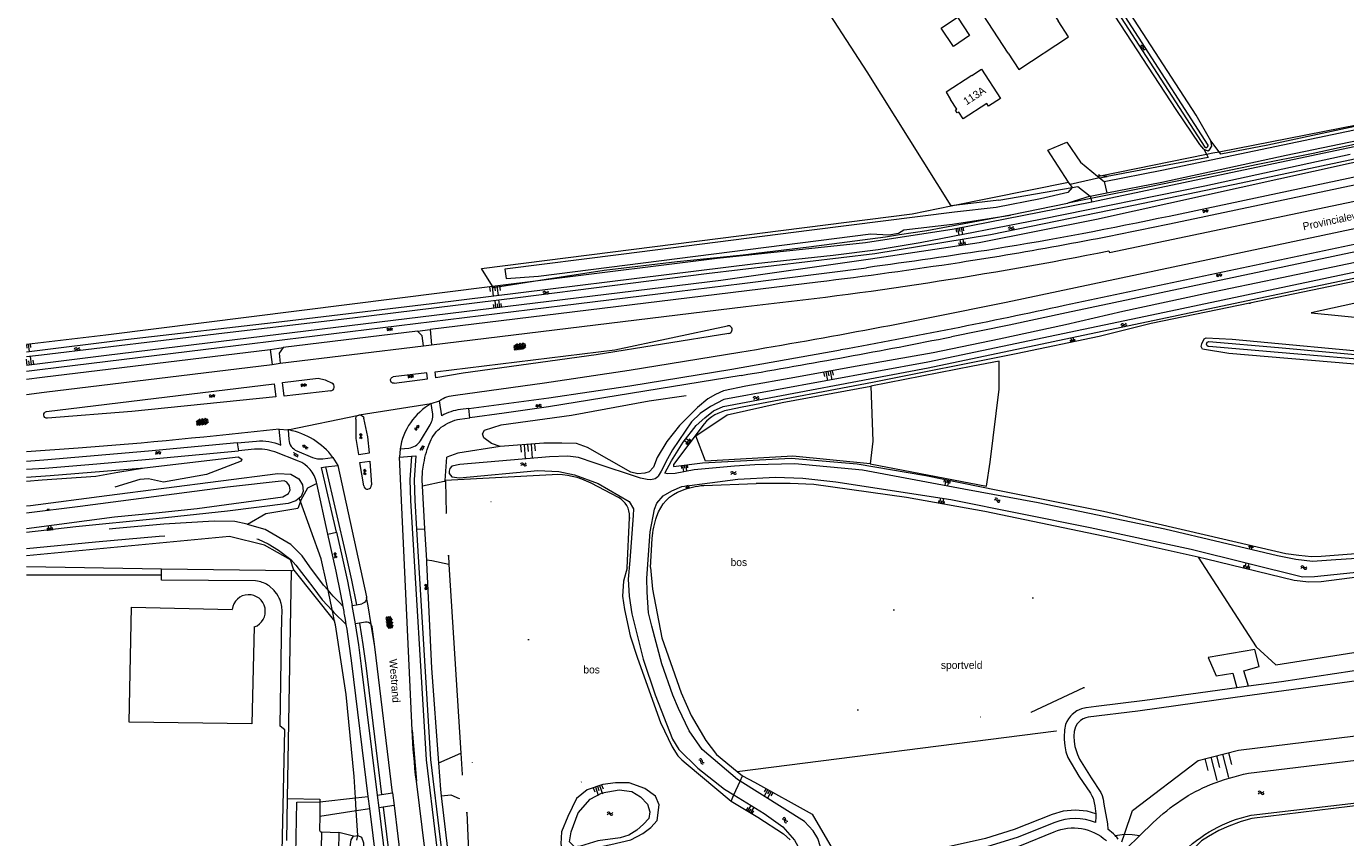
# Model space of a CAD drawing. Extents: x 99476 to 102828, y 406437 to 407931.
# Tile 29 of 162: x 99476 to 99820, y 407208 to 407419. Entities that reach past the tile are written whole.
import ezdxf

# ---------------------------------------------------------------- set-up
doc = ezdxf.new("R2010")
doc.units = 0
doc.header["$MEASUREMENT"] = 0
for name, pattern in [('DGN Style 1', [36.392745, 0.060554, -36.332191]), ('DGN Style 2', [60.553652, 36.332191, -24.221461]), ('DGN Style 3', [84.775113, 60.553652, -24.221461])]:
    doc.linetypes.add(name, pattern=pattern)
for name, color, linetype, lineweight in [('BG_bijgebouw', 253, 'Continuous', 0), ('BG_cultuuraanduiding', 253, 'Continuous', 0), ('BG_cultuurscheiding', 253, 'DGN Style 1', 0), ('BG_dakoverstek bijgebouw', 253, 'Continuous', 0), ('BG_gesloten verharding', 253, 'Continuous', 0), ('BG_hek', 253, 'Continuous', 0), ('BG_hoofdgebouw', 253, 'Continuous', 13), ('BG_houtwal', 253, 'DGN Style 3', 0), ('BG_huisnummer', 253, 'Continuous', 0), ('BG_insteek sloot', 253, 'Continuous', 0), ('BG_kant onverhard', 253, 'DGN Style 2', 0), ('BG_kant sloot', 253, 'Continuous', 0), ('BG_kant verharding', 253, 'Continuous', 0), ('BG_kant vijver', 253, 'Continuous', 0), ('BG_open verharding', 253, 'Continuous', 0), ('BG_raster', 253, 'Continuous', 0), ('BG_straatnaam', 253, 'Continuous', 0), ('BG_talud', 253, 'Continuous', 0), ('BG_taludsymbool', 253, 'Continuous', 0), ('BG_vlakafsluiter', 253, 'Continuous', 0), ('BG_watersymbool', 253, 'Continuous', 0)]:
    doc.layers.add(name, color=color, linetype=linetype, lineweight=lineweight)
doc.styles.add('Style-WORKING', font='WORKING.shx')

# ---------------------------------------------------------------- blocks, each defined once
blk = doc.blocks.new('WATERS')
at = {"layer": 'BG_watersymbool', "linetype": 'Continuous', "lineweight": 0}
for centre, start, end in [((-0.375, 0.25), 28.07249, 151.92751), ((-0.375, -0.2), 28.07249, 151.92751), ((0.375, 0.65), 208.07249, 331.92751), ((0.375, 0.2), 208.07249, 331.92751)]:
    blk.add_arc(centre, 0.425, start, end, dxfattribs=at)
blk = doc.blocks.new('S02OV6')
at = {"layer": 'BG_open verharding', "linetype": 'Continuous', "lineweight": 0}
for p, q in [((0, 0.20784), (1.371449, 0.20784)), ((0.085505, 0.20784), (0.085505, 0.268177)), ((0.485, -0.192), (0.486, 0.207)), ((0.885505, 0.20784), (0.885505, 0.31106)), ((1.285, -0.193), (1.285, 0.207)), ((0.268333, -0.19216), (1.549656, -0.19216)), ((0.885505, -0.32925), (0.885505, -0.19216))]:
    blk.add_line(p, q, dxfattribs=at)
blk = doc.blocks.new('S01GV2')
at = {"layer": 'BG_gesloten verharding', "linetype": 'Continuous', "lineweight": 0}
for p, q in [((-0.011625, -0.500414), (0.648313, 0.582897)), ((0.006945, 0.298967), (0.268018, 0.727007)), ((0.618374, -0.705844), (0.009489, 0.408468)), ((0.63697, 0.094645), (0.291267, 0.726467)), ((0.172792, -0.724773), (-0.009122, -0.392669)), ((0.31767, -0.728139), (0.629741, -0.216538))]:
    blk.add_line(p, q, dxfattribs=at)
blk = doc.blocks.new('S04')
at = {"layer": 'BG_taludsymbool', "linetype": 'Continuous', "lineweight": 0}
for p, q in [((-0.5, 0), (-0.5, -0.5)), ((-0.25, 0), (-0.25, -1)), ((0, 0), (0, -0.5)), ((0.25, 0), (0.25, -1)), ((0.5, 0), (0.5, -0.5))]:
    blk.add_line(p, q, dxfattribs=at)
blk = doc.blocks.new('S01GV4')
at = {"layer": 'BG_gesloten verharding', "linetype": 'Continuous', "lineweight": 0}
for p, q in [((0, 0.278304), (0.9421, 0.823239)), ((0, -0.181671), (1.741927, 0.823239)), ((0, 0.098949), (1.593645, -0.823239)), ((0.117, -0.579), (1.53, 0.238)), ((0.163, 0.466), (2.296, -0.767)), ((0.531, -0.801), (3.134, 0.701)), ((0.567, 0.694), (2.709, -0.545)), ((1.118159, 0.823239), (3.097745, -0.32208)), ((1.293565, -0.823239), (3.161206, 0.256049)), ((1.529745, 0.23842), (2.542019, 0.823239)), ((1.91699, 0.823239), (3.161206, 0.104286)), ((2.715943, 0.823239), (3.161206, 0.565645)), ((0, -0.363991), (0.793486, -0.823239)), ((2.092105, -0.823239), (3.161206, -0.205903))]:
    blk.add_line(p, q, dxfattribs=at)

msp = doc.modelspace()

# ---------------------------------------------------------------- linework, layer by layer
at = {"layer": 'BG_bijgebouw', "linetype": 'Continuous', "lineweight": 0, "flags": 128}
for points in [[(99732.02, 407412.3), (99715.012, 407438.443), (99728.039, 407446.918), (99745.05, 407420.77)], [(99732.02, 407412.3), (99734.75, 407408.11), (99747.77, 407416.58), (99745.05, 407420.77)]]:
    msp.add_lwpolyline(points, dxfattribs=at)
at = {"layer": 'BG_cultuurscheiding', "linetype": 'DGN Style 1', "lineweight": 0}
for p, q in [((99751.784, 407246.781), (99752.301, 407241.401)), ((99737.977, 407240.281), (99744.481, 407235.407)), ((99744.481, 407235.407), (99746.65, 407233.782)), ((99589.438, 407223.995), (99588.667, 407217.735))]:
    msp.add_line(p, q, dxfattribs=at)
at = {"layer": 'BG_cultuurscheiding', "linetype": 'DGN Style 1', "lineweight": 0, "flags": 128}
for points in [[(99795.099, 407347.109), (99793.485, 407343.876), (99793.452, 407341.685), (99794.336, 407340.636), (99796.667, 407339.638), (99862.383, 407335.171), (99925.666, 407331.919), (99969.359, 407333.165), (99996.569, 407334.883)], [(99585.269, 407292.271), (99583.174, 407290.136), (99583.175, 407285.02), (99585.83, 407281.166)], [(99633.114, 407291.048), (99625.666, 407292.852), (99607.322, 407294.769), (99594.537, 407295.268), (99587.355, 407294.397), (99585.269, 407292.271)], [(99585.83, 407281.166), (99587.014, 407279.446), (99592.483, 407277.502), (99601.157, 407276.349), (99604.778, 407273.961), (99608.014, 407265.671), (99606.139, 407256.289), (99603.319, 407242.749), (99600.071, 407235.197), (99592.873, 407228.077), (99589.438, 407223.995)], [(99751.784, 407246.781), (99750.289, 407271.218), (99690.89, 407266.001), (99693.119, 407236.207), (99737.977, 407240.281)], [(99590.68, 407214.129), (99596.233, 407210.244), (99601.03, 407208.668), (99608.089, 407210.041), (99612.815, 407213.129), (99618.712, 407220.219), (99623.443, 407225.154), (99629.685, 407226.804), (99636.143, 407224.647), (99639.494, 407223.289), (99644.415, 407224.602), (99647.884, 407226.933)], [(99588.667, 407217.735), (99588.651, 407217.603), (99590.68, 407214.129)]]:
    msp.add_lwpolyline(points, dxfattribs=at)
at = {"layer": 'BG_dakoverstek bijgebouw', "linetype": 'Continuous', "lineweight": 0, "flags": 128}
msp.add_lwpolyline([(99717.684, 407414.091), (99714.503, 407418.873), (99718.75, 407421.698), (99721.931, 407416.916), (99717.684, 407414.091)], dxfattribs=at)
at = {"layer": 'BG_hek', "linetype": 'Continuous', "lineweight": 0}
for p, q in [((99787.075, 407386.624), (99784.94, 407389.443)), ((99783.075, 407387.287), (99783.75, 407385.963)), ((99756.002, 407380.353), (99755.588, 407380.621)), ((99544.856, 407277.16), (99510.959, 407277.674)), ((99543.838, 407217.748), (99544.856, 407277.16)), ((99543.65, 407206.776), (99543.838, 407217.748))]:
    msp.add_line(p, q, dxfattribs=at)
at = {"layer": 'BG_hek', "linetype": 'Continuous', "lineweight": 0, "flags": 128}
for points in [[(99784.94, 407389.443), (99781.034, 407396.142), (99758.561, 407430.931), (99750.289, 407445.31), (99750.263, 407445.793), (99750.99, 407446.384), (99760.36, 407451.473), (99791.791, 407469.924), (99834.028, 407494.586), (99864.25, 407512.131)], [(99717.069, 407372.479), (99695.139, 407407.474), (99667.127, 407450.705), (99658.037, 407465.033)], [(99909.76, 407411.691), (99900.048, 407409.548), (99855.768, 407400.32), (99799.776, 407388.36), (99787.542, 407386.008), (99787.075, 407386.624)], [(99783.75, 407385.963), (99784.169, 407385.142), (99757.82, 407380.137)], [(99757.82, 407380.137), (99756.076, 407380.305), (99756.002, 407380.353)], [(99729.562, 407373.942), (99717.081, 407372.46), (99717.069, 407372.479)], [(99510.959, 407277.674), (99475.642, 407278.209775)]]:
    msp.add_lwpolyline(points, dxfattribs=at)
at = {"layer": 'BG_hoofdgebouw', "linetype": 'Continuous', "lineweight": 13, "flags": 128}
for points in [[(99722.52, 407406.48), (99715.761, 407402.127), (99716.97, 407400.25)], [(99722.52, 407406.48), (99725.03, 407408.12), (99729.96, 407400.54), (99726.83, 407398.51), (99726.4, 407399.18), (99720.22, 407395.2), (99719.08, 407396.98), (99718.69, 407396.73), (99718.21, 407397.48), (99718.59, 407397.73), (99716.97, 407400.25)]]:
    msp.add_lwpolyline(points, dxfattribs=at)
at = {"layer": 'BG_houtwal', "linetype": 'DGN Style 3', "lineweight": 0, "flags": 128}
for points in [[(99599.32, 407309.633), (99597.042, 407310.446), (99595.069, 407311.938), (99594.738, 407313.001), (99595.246, 407313.944), (99599.609, 407315.325), (99617.945, 407317.838), (99638.223, 407321.552), (99650.162, 407323.301), (99652.199, 407323.423), (99653.07, 407322.806), (99653.585, 407322.061)], [(99506.484, 407304.102), (99530.954, 407306.964), (99531.914, 407306.336), (99531.729, 407305.804), (99522.686, 407302.352), (99511.451, 407300.353), (99507.536, 407301.195), (99505.279, 407301.07), (99497.856, 407298.758), (99479.523, 407296.619), (99475.642, 407296.320424)], [(99475.642, 407301.615093), (99481.888, 407302.052), (99506.484, 407304.102)]]:
    msp.add_lwpolyline(points, dxfattribs=at)
at = {"layer": 'BG_insteek sloot', "linetype": 'Continuous', "lineweight": 0}
for p, q in [((99597.381, 407351.472), (99611.379, 407353.221)), ((99795.099, 407347.109), (99769.35, 407341.77)), ((99652.58, 407315.601), (99644.612, 407304.932)), ((99585.03, 407300.81), (99585.41, 407306.88)), ((99612.941, 407302.28), (99585.03, 407300.81)), ((99630.258, 407296.32), (99623.123, 407300.046)), ((99652.488, 407299.499), (99666.18, 407300)), ((99632.51, 407277.96), (99633.114, 407291.048)), ((99633.114, 407291.048), (99633.127, 407291.332)), ((99638.58, 407278.08), (99639.02, 407285.63)), ((99647.884, 407226.933), (99659.659, 407217.088)), ((99661.253, 407224.807), (99662.616, 407223.701)), ((99662.616, 407223.701), (99665.77, 407222.04)), ((99561.087, 407207.934), (99562.179, 407208.138)), ((99761.65, 407206.43), (99762.328, 407208.423))]:
    msp.add_line(p, q, dxfattribs=at)
at = {"layer": 'BG_insteek sloot', "linetype": 'Continuous', "lineweight": 0, "flags": 128}
for points in [[(99783.075, 407387.287), (99782.013, 407388.472), (99775.818, 407397.668), (99749.747, 407437.698), (99717.685, 407487.375), (99712.612, 407495.383)], [(99753.809, 407373.555), (99755.46, 407373.88), (99822.36, 407388), (99954.24, 407415.05), (99955.94, 407412.17), (99821.53, 407383.61), (99755.07, 407368.92), (99724.43, 407362.8), (99696.04, 407358.55), (99657, 407353.01), (99496.56, 407333.39), (99475.642, 407330.791491)], [(99783.075, 407387.287), (99784.087, 407386.876), (99784.528, 407387.134), (99785.173, 407388.033), (99784.94, 407389.443)], [(99970.179, 407388.32), (99953.938, 407385.314), (99946.776, 407383.851), (99925.285, 407379.254), (99904.321, 407374.83), (99883.612, 407370.484), (99865.323, 407366.592), (99844.743, 407362.35), (99826.31, 407358.441), (99803.447, 407353.665), (99783.342, 407349.513), (99761.894, 407344.886), (99746.999, 407341.462), (99729.604, 407337.719), (99712.372, 407334.127), (99691.045, 407330.361), (99676.269, 407327.647), (99663.47, 407325.401), (99657.639, 407324.159), (99655.546, 407323.227), (99653.585, 407322.061)], [(99996.569, 407334.883), (99983.95, 407356.09), (99968.71, 407383.11), (99795.099, 407347.109)], [(99611.379, 407353.221), (99656.01, 407358.8), (99694.7, 407362.89), (99717.87, 407366.48), (99753.809, 407373.555)], [(99475.642, 407336.34585), (99496.401, 407338.85), (99597.381, 407351.472)], [(99769.35, 407341.77), (99755.77, 407338.397), (99734.04, 407333.83)], [(99974.92, 407323.57), (99955.218, 407323.635), (99927.389, 407324.958), (99897.631, 407325.866), (99871.845, 407327.799), (99850.265, 407329.309), (99821.499, 407331.199), (99789.644, 407333.955), (99782.72, 407335.036), (99782.381, 407335.748), (99782.526, 407336.447), (99783.184, 407337.793), (99783.723, 407337.994), (99790.482, 407337.646), (99831.467, 407333.84), (99879.563, 407330.795), (99910.728, 407328.939), (99935.42, 407327.726), (99950.27, 407327.301), (99964.886, 407326.989), (99974.81, 407327.35)], [(99734.04, 407333.83), (99696.6, 407326.35), (99662.53, 407319.93), (99658.79, 407319.16)], [(99653.585, 407322.061), (99650.891, 407319.84), (99646.152, 407315.099), (99642.863, 407310.995), (99640.305, 407306.745), (99639.401, 407304.255), (99638.284, 407303.016), (99637.127, 407302.68), (99635.271, 407302.525), (99633.436, 407302.998), (99622.125, 407309.419), (99619.29, 407310.399), (99615.434, 407310.563), (99610.707, 407310.487), (99599.32, 407309.633)], [(99599.32, 407309.633), (99588.336, 407307.878), (99585.41, 407306.88)], [(99644.612, 407304.932), (99644.619, 407304.429), (99652.192, 407305.39), (99675.321, 407306.575), (99692.585, 407305.138), (99710.491, 407302.085), (99729.317, 407298.289), (99756.895, 407292.819), (99784.273, 407286.397), (99804.524, 407281.75), (99807.859, 407281.256), (99811.193, 407280.917), (99813.708, 407280.992), (99826.156, 407282.023), (99830.819, 407282.109), (99837.56, 407281.703), (99849.056, 407281.636), (99862, 407281.842), (99875.037, 407281.782)], [(99475.642, 407294.176463), (99476.755, 407294.277), (99496.642, 407296.824), (99541.329, 407302.641), (99544.713, 407302.437), (99546.8, 407301.249), (99547.76, 407299.611), (99547.94, 407297.989), (99547.367, 407296.578), (99546.875, 407296.172)], [(99781.622, 407280.751), (99758.865, 407285.833), (99725.906, 407292.717), (99705.476, 407296.354), (99681.257, 407299.704), (99675.04, 407300.021), (99666.18, 407300)], [(99546.875, 407296.172), (99546.002, 407295.452), (99544.024, 407294.768), (99528.196, 407292.794), (99509.531, 407290.808), (99488.557, 407288.654), (99475.642, 407287.213178)], [(100000, 407297.449359), (99984.034, 407294.05), (99949.647, 407287.049), (99919.015, 407279.947), (99904.145, 407277.757), (99874.46, 407274.852), (99844.117, 407274.647), (99827.068, 407275.99), (99823.783, 407275.671), (99813.718, 407274.345), (99810.527, 407274.202), (99806.669, 407274.709), (99783.793, 407280.266), (99781.622, 407280.751)], [(99632.51, 407277.96), (99631.521, 407274.51), (99631.306, 407270.554), (99631.781, 407267.113), (99633.293, 407260.218), (99635.216, 407254.375), (99641.246, 407237.586), (99644.261, 407231.217), (99645.727, 407228.913), (99646.749, 407227.882), (99647.884, 407226.933)], [(99638.58, 407278.08), (99639.105, 407272.45), (99641.571, 407259.737), (99646.618, 407245.356), (99649.259, 407239.427), (99653.053, 407232.911), (99655.8, 407229.234), (99661.253, 407224.807)], [(99762.328, 407208.423), (99764.45, 407214.66), (99781.61, 407227.72), (99792.17, 407230.41), (99905.08, 407244.18), (99914.93, 407247.47), (99922.44, 407252.29), (99937.053, 407262.041)], [(99952.812, 407250.476), (99946.748, 407246.73), (99935.469, 407236.917), (99929.064, 407232.12), (99923.377, 407228.982), (99918.57, 407227.448), (99912.632, 407226.318), (99860.162, 407220.226), (99825.436, 407216.16), (99795.582, 407212.556), (99792.818, 407211.751), (99789.602, 407210.569), (99786.985, 407209.425), (99784.27, 407207.833), (99782.476, 407206.677), (99770.554, 407194.685)], [(99617.501, 407202.872), (99622.842, 407204.623), (99628.257, 407205.731), (99633.502, 407206.972), (99636.572, 407208.598), (99638.726, 407210.215), (99640.369, 407212.03), (99640.903, 407216.105), (99639.862, 407218.367), (99637.162, 407220.34), (99633.043, 407221.824), (99629.481, 407221.855), (99626.127, 407221.447), (99622.038, 407220.014), (99619.28, 407217.746), (99616.988, 407213.11), (99615.401, 407209.091), (99615.196, 407205.968), (99615.657, 407204.108), (99616.887, 407203.205), (99617.501, 407202.872)], [(99665.77, 407222.04), (99680.8, 407213.64), (99686.01, 407204.68)], [(99659.659, 407217.088), (99666.6, 407212.934), (99673.343, 407208.534), (99675.035, 407207.017)], [(99567.873, 407060.696), (99568.298, 407061.084), (99568.653, 407061.713), (99567.816, 407072.032), (99565.11, 407086.444), (99564.05, 407092.481), (99564.009, 407101.063), (99564.896, 407114.769), (99564.993, 407130.705), (99564.444, 407149.973), (99563.223, 407170.303), (99561.282, 407187.317), (99560.166, 407202.564), (99560.191, 407205.163), (99560.478, 407206.955), (99561.087, 407207.934)], [(99562.179, 407208.138), (99563.16, 407207.65), (99563.625, 407206.154), (99563.991, 407196.651), (99565.547, 407177.277), (99567.645, 407158.079), (99568.513, 407139.092), (99568.77, 407121.813), (99568.122, 407094.927), (99568.187, 407093.12), (99568.437, 407091.432)]]:
    msp.add_lwpolyline(points, dxfattribs=at)
at = {"layer": 'BG_insteek sloot', "linetype": 'Continuous', "lineweight": 0}
for centre, radius, start, end in [((99661.030361, 407308.053528), 11.330178, 101.40448, 138.230245), ((99613.968956, 407282.644688), 19.662202, 62.253171, 92.996838), ((99627.782844, 407291.577242), 5.34978, 357.372552, 62.440789)]:
    msp.add_arc(centre, radius, start, end, dxfattribs=at)
at = {"layer": 'BG_insteek sloot', "linetype": 'Continuous', "lineweight": 0, "extrusion": (0, 0, -1)}
for centre, radius, start, end in [((-99653.781919, 407280.271608), 19.27088, 68.560325, 86.15005), ((-99650.464327, 407288.162422), 10.715374, 17.749116, 69.649923), ((-99663.244336, 407283.486149), 24.319016, 5.057493, 19.063187)]:
    msp.add_arc(centre, radius, start, end, dxfattribs=at)
at = {"layer": 'BG_kant onverhard', "linetype": 'DGN Style 2', "lineweight": 0, "flags": 128}
for points in [[(99533.414, 407289.323), (99533.246, 407289.371), (99530.065, 407290.06), (99524.672, 407290.182), (99511.542, 407289.375), (99498.986, 407288.267), (99480.365, 407286.198), (99475.642, 407285.651477)], [(99554.409, 407272.122), (99553.218, 407273.466), (99549.668, 407278.269), (99547.656, 407281.147), (99544.664, 407284.074), (99538.008, 407288.024), (99533.414, 407289.323)], [(99475.642, 407283.008455), (99493.708, 407284.754), (99510.353, 407286.228), (99524.468, 407287.234), (99529.689, 407287.006), (99532.663, 407286.542), (99536.181, 407285.48), (99538.773, 407284.242), (99541.5, 407282.577), (99544.725, 407280.185), (99545.974, 407278.702), (99550.429, 407272.921), (99552.876, 407269.621), (99555.553, 407266.764)], [(99558.358, 407267.855), (99557.342, 407268.977), (99555.78, 407270.576), (99554.409, 407272.122)], [(99555.553, 407266.764), (99555.932, 407266.36), (99559.157, 407263.229)]]:
    msp.add_lwpolyline(points, dxfattribs=at)
at = {"layer": 'BG_kant sloot', "linetype": 'Continuous', "lineweight": 0}
for p, q in [((99657.956, 407220.205), (99660.386, 407218.713)), ((99766.351, 407208.108), (99769.86, 407211.5)), ((99762.788, 407204.665), (99766.351, 407208.108))]:
    msp.add_line(p, q, dxfattribs=at)
at = {"layer": 'BG_kant sloot', "linetype": 'Continuous', "lineweight": 0, "flags": 128}
for points in [[(99475.642, 407548.182429), (99512.74, 407576.723), (99581.576, 407628.56), (99611.557, 407651.344), (99611.953, 407651.35), (99612.589, 407650.866), (99643.474, 407604.276), (99705.011, 407509.24), (99746.153, 407445.313), (99783.354, 407387.84), (99783.552, 407387.71), (99783.827, 407387.682), (99784.074, 407387.871), (99784.216, 407388.148), (99784.213, 407388.341), (99747.838, 407444.837)], [(99475.642, 407333.124786), (99479.559, 407333.616), (99527.358, 407339.334), (99560.804, 407343.239), (99604.003, 407348.543), (99653.188, 407354.784), (99697.143, 407360.001), (99727.341, 407365.003), (99762.174, 407372.103), (99792.798, 407378.447), (99912.468, 407403.819)], [(99821.316, 407385.883), (99783.346, 407377.595), (99740.465, 407368.927), (99709.044, 407362.863), (99698.019, 407361.021), (99686.312, 407359.537), (99665.983, 407357.387), (99581.498, 407346.904), (99542.297, 407342.181), (99501.509, 407337.473), (99475.642, 407334.321336)], [(99872.447, 407365.667), (99771.139, 407344.254), (99710.971, 407331.673), (99657.742, 407321.908), (99654.244, 407320.097), (99651.593, 407318.253), (99649.311, 407316.056), (99644.386, 407308.803), (99642.997, 407306.42), (99641.373, 407303.187), (99640.631, 407301.953), (99640.476, 407301.771), (99639.786, 407301.18), (99638.645, 407300.95), (99637.693, 407301.072), (99635.964, 407301.377), (99623.904, 407305.411), (99619.775, 407306.748), (99616.977, 407307.173), (99612.21, 407306.988), (99588.777, 407304.982), (99586.728, 407304.526), (99586.174, 407303.917), (99586.01, 407303.236), (99586.038, 407302.596), (99586.709, 407301.753), (99588.711, 407301.452), (99609.147, 407303.358), (99614.698, 407303.089), (99618.743, 407302.294), (99624.905, 407299.977), (99633.04, 407295.284), (99634.154, 407293.36), (99634.1, 407291.652), (99633.22, 407279.884), (99632.745, 407275.066), (99633.041, 407270.57), (99633.766, 407265.963), (99636.726, 407254.134), (99639.807, 407244.789), (99644.316, 407233.215), (99645.982, 407230.601), (99650.977, 407225.717), (99657.956, 407220.205)], [(99827.036, 407280.654), (99817.504, 407280.09), (99811.48, 407279.673), (99807.13, 407280.154), (99802.328, 407281.073), (99772.931, 407288.077), (99739.852, 407294.988), (99720.412, 407298.547), (99693.992, 407303.499), (99676.286, 407305.106), (99665.877, 407304.897), (99660.531, 407304.51), (99649.958, 407303.582), (99645.027, 407302.6), (99643.012, 407302.532), (99642.362, 407302.667), (99644.06, 407305.895), (99647.162, 407310.794), (99650.493, 407315.108), (99652.761, 407317.178), (99655.01, 407318.931), (99657.532, 407320.102), (99711.13, 407330.19), (99872.605, 407364.235)], [(99784.418, 407337.047), (99802.598, 407335.521), (99832.057, 407332.845), (99850.397, 407331.557), (99874.465, 407330.113), (99904.938, 407328.292), (99938.554, 407326.83), (99963.855, 407326.023), (99981.657, 407326.147), (100000, 407326.905033)], [(100000, 407324.599935), (99992.359, 407324.719), (99975.372, 407324.693), (99941.916, 407325.479), (99925.963, 407326.11), (99906.152, 407326.761), (99895.749, 407327.334), (99872.337, 407328.938), (99855.49, 407330.047), (99831.322, 407331.73), (99802.5, 407334.168), (99784.418, 407335.754)], [(99475.642, 407288.290944), (99498.613, 407291.272), (99509.477, 407292.355), (99520.212, 407293.51), (99542.641, 407296.507), (99544.092, 407297.387), (99544.473, 407298.24), (99544.346, 407299.401), (99543.676, 407300.365), (99542.972, 407300.709), (99528.12, 407299.034), (99489.715, 407293.968), (99475.642, 407292.218439)], [(99661.99, 407222.301), (99661.315, 407222.725), (99652.103, 407230.524), (99648.668, 407235.443), (99645.877, 407241.238), (99644.471, 407244.708), (99641.602, 407252.889), (99638.921, 407262.798), (99638.117, 407266.219), (99637.73, 407271.604), (99637.6, 407275.286), (99638.554, 407287.362), (99639.652, 407293.331), (99640.212, 407294.851), (99641.93, 407296.815), (99644.18, 407298.108), (99646.82, 407299.251), (99661.374, 407301.129), (99671.256, 407301.62), (99678.374, 407301.432), (99686.998, 407300.393), (99716.999, 407295.861), (99753.401, 407288.474), (99779.792, 407282.862), (99808.862, 407275.641), (99811.944, 407275.705), (99824.566, 407277.05)], [(99794.735, 407224.399), (99868.97, 407233.37), (99907.263, 407238.191)], [(99795.45, 407213.42), (99869.01, 407222.04), (99907.66, 407226.95)], [(99660.386, 407218.713), (99668.282, 407213.864), (99673.149, 407210.336), (99676.185, 407206.879), (99677.865, 407203.916), (99679.378, 407201.432), (99680.029, 407200.799), (99681.061, 407200.493), (99682.019, 407200.892), (99682.943, 407201.452), (99683.508, 407202.359), (99683.66, 407202.972), (99682.314, 407207.321), (99681.097, 407209.328), (99678.815, 407211.736), (99661.99, 407222.301)]]:
    msp.add_lwpolyline(points, dxfattribs=at)
at = {"layer": 'BG_kant sloot', "linetype": 'Continuous', "lineweight": 0, "extrusion": (0, 0, -1)}
for centre, radius, start, end in [((-99784.423523, 407336.4005), 0.646524, 270.489497, 89.510503), ((-99808.691086, 407160.932111), 64.983216, 68.462414, 77.59829), ((-99798.604867, 407186.101727), 37.868518, 55.57175, 68.677132), ((-99807.666147, 407171.518555), 55.025637, 46.601835, 56.374462), ((-99803.745664, 407176.704863), 37.64066, 45.127518, 77.267999)]:
    msp.add_arc(centre, radius, start, end, dxfattribs=at)
at = {"layer": 'BG_kant verharding', "linetype": 'Continuous', "lineweight": 0}
for p, q in [((99960.03, 407409.07), (99774.003, 407369.737)), ((99961.1, 407407.17), (99774.11, 407367.68)), ((99731.456, 407347.365), (99966.86, 407397.15)), ((99968.95, 407393.44), (99746.703, 407346.433)), ((99755.831, 407379.818), (99757.03, 407378.84)), ((99757.03, 407378.84), (99757.731, 407375.848)), ((99748.136, 407378.09), (99748.199, 407377.994)), ((99748.199, 407377.994), (99748.455, 407377.601)), ((99748.455, 407377.601), (99748.69, 407377.24)), ((99753.41, 407375), (99757.731, 407375.848)), ((99682.328, 407352.541), (99581.05, 407340.18)), ((99581.42, 407336.18), (99663.45, 407346.22)), ((99577.72, 407339.74), (99542.68, 407335.47)), ((99577.72, 407339.74), (99581.05, 407340.18)), ((99581.05, 407340.18), (99581.42, 407336.18)), ((99539.26, 407335.02), (99542.68, 407335.47)), ((99539.26, 407335.02), (99539.82, 407331.1)), ((99541.93, 407331.38), (99579.36, 407335.95)), ((99579.36, 407335.95), (99581.42, 407336.18)), ((99539.82, 407331.1), (99541.93, 407331.38)), ((99581.37, 407320.88), (99583.47, 407321.61)), ((99581.713, 407318.598), (99581.37, 407320.88)), ((99584.081, 407317.661), (99583.47, 407321.61)), ((99562.483, 407317.875), (99562.558, 407317.889)), ((99588.839, 407316.829), (99591.407, 407317.169)), ((99591.161, 407319.62), (99588.98, 407319.33)), ((99591.407, 407317.169), (99591.161, 407319.62)), ((99541.65, 407314.22), (99543.952, 407314.003)), ((99542.056, 407310.011), (99541.65, 407314.22)), ((99544.212, 407313.979), (99543.952, 407314.003)), ((99543.952, 407314.003), (99544.152, 407311.472)), ((99578.513, 407311.163), (99581.042, 407315.292)), ((99530.719, 407310.624), (99535.71, 407311.09)), ((99530.719, 407310.624), (99530.99, 407308.542)), ((99535.162, 407308.942), (99530.99, 407308.542)), ((99546.656, 407305.841), (99540.473, 407308.223)), ((99546.284, 407308.521), (99550.313, 407306.826)), ((99553.069, 407306.462), (99555.69, 407306.82)), ((99555.69, 407306.82), (99556.98, 407304.74)), ((99573.21, 407309.025), (99573.07, 407306.88)), ((99573.07, 407306.88), (99576.221, 407307.146)), ((99576.355, 407235.606), (99573.07, 407306.88)), ((99573.21, 407309.025), (99575.47, 407309.25)), ((99553.776, 407304.315), (99556.98, 407304.74)), ((99556.98, 407304.74), (99564.425, 407270.406)), ((99551.477, 407299.984), (99551.404, 407300.315)), ((99554.376, 407286.785), (99551.477, 407299.984)), ((99579.715, 407288.193), (99579.06, 407299.41)), ((99554.376, 407286.785), (99556.607, 407287.269)), ((99556.497, 407277.126), (99554.376, 407286.785)), ((99577.518, 407288.11), (99579.715, 407288.193)), ((99580.192, 407280.013), (99579.715, 407288.193)), ((99560.733, 407268.169), (99561.817, 407268.357)), ((99561.817, 407268.357), (99563.217, 407268.599)), ((99564.415, 407269.71), (99564.387, 407269.613)), ((99564.425, 407270.406), (99564.449, 407270.269)), ((99562.654, 407263.551), (99561.569, 407263.367)), ((99564.166, 407263.808), (99562.654, 407263.551)), ((99571.276, 407219.219), (99566.625, 407257.393)), ((99564.914, 407218.283), (99560.61, 407253.106)), ((99794.731, 407247.067), (99791.709, 407246.655)), ((99552.272, 407216.861), (99552.228, 407213.167)), ((99565.306, 407215.116), (99564.914, 407218.283)), ((99567.314, 407218.649), (99568.403, 407218.806)), ((99567.722, 407215.342), (99567.314, 407218.649)), ((99568.403, 407218.806), (99571.276, 407219.219)), ((99571.276, 407219.219), (99571.673, 407215.961)), ((99552.228, 407213.167), (99552.185, 407209.526)), ((99568.809, 407215.512), (99567.722, 407215.342)), ((99571.673, 407215.961), (99568.809, 407215.512)), ((99571.673, 407215.961), (99584.08, 407114.141)), ((99552.695, 407209.035), (99557.203, 407208.925))]:
    msp.add_line(p, q, dxfattribs=at)
at = {"layer": 'BG_kant verharding', "linetype": 'Continuous', "lineweight": 0, "flags": 128}
for points in [[(99757.03, 407378.84), (99772.08, 407381.79), (99924.25, 407413.61), (99948.984, 407418.939)], [(99757.731, 407375.848), (99772.11, 407378.67), (99804.54, 407385.68), (99925.02, 407410.72), (99950.688, 407415.929)], [(99758.288, 407360.724), (99758.42, 407360.31), (99825.74, 407374.39), (99963.09, 407403.58)], [(99970.11, 407391.61), (99747.239, 407344.528), (99732.22, 407341.366), (99717.179, 407338.308)], [(99748.69, 407377.24), (99750.18, 407377.51), (99753.41, 407375)], [(99475.642, 407329.352161), (99479.15, 407329.77), (99662.56, 407352.22), (99695, 407356.34)], [(99659.077, 407339.174), (99624.43, 407333.62), (99589.7, 407328.76), (99582.55, 407327.57), (99582.35, 407329.12), (99629.28, 407334.92), (99658.711, 407341.147)], [(99579.36, 407335.95), (99578.96, 407338.57), (99577.72, 407339.74)], [(99475.642, 407327.27735), (99479.76, 407327.77), (99539.26, 407335.02)], [(99542.68, 407335.47), (99541.68, 407334.02), (99541.93, 407331.38)], [(99587.649, 407323.039), (99610.909, 407326.29), (99633, 407329.58), (99661.94, 407334.28)], [(99591.161, 407319.62), (99612.03, 407322.4), (99622.619, 407323.909), (99633.193, 407325.52), (99659.87, 407329.86), (99688.24, 407334.85)], [(99475.642, 407323.26333), (99480.28, 407323.81), (99539.82, 407331.1)], [(99555.091, 407324.184), (99542.96, 407322.84), (99542.55, 407326.36), (99551.86, 407327.51), (99553.63, 407327.1), (99555.44, 407326.227)], [(99571.653, 407326.164), (99580.41, 407327.3), (99580.18, 407328.89), (99571.443, 407327.834)], [(99662.3, 407328.23), (99611.975, 407320.02), (99600.415, 407318.363), (99591.407, 407317.169)], [(99480.935, 407318.815), (99540.34, 407326.06), (99540.77, 407322.59), (99503.19, 407318.81), (99481.113, 407317.054)], [(99561.63, 407316.804), (99561.67, 407311.72), (99562.32, 407307.61), (99565.19, 407308.02), (99564.79, 407312.21), (99563.781, 407317.036)], [(99530.719, 407310.624), (99507.52, 407308.46), (99480.201, 407306.06), (99475.642, 407305.727862)], [(99489.189, 407309.213), (99475.642, 407308.307033)], [(99475.642, 407303.698185), (99480.437, 407304.03), (99494.078, 407305.111), (99507.71, 407306.31), (99530.99, 407308.542)], [(99576.221, 407307.146), (99577.33, 407307.24), (99576.88, 407300.93), (99577.07, 407295.59), (99577.518, 407288.11)], [(99556.607, 407287.269), (99552.68, 407304.17), (99553.776, 407304.315)], [(99563.708, 407299.373), (99562.67, 407305.47), (99565.31, 407305.84), (99565.73, 407299.612)], [(99579.06, 407299.41), (99578.974, 407300.883), (99579.086, 407303.257), (99579.46, 407305.32)], [(99556.607, 407287.269), (99558.108, 407280.808), (99559.495, 407274.504), (99560.733, 407268.169)], [(99577.518, 407288.11), (99581.12, 407227.94), (99593.76, 407123.542), (99594.992, 407111.942), (99596.121, 407100.332)], [(99583.34, 407227.073), (99581.477, 407251.785), (99580.231, 407279.352), (99580.192, 407280.013)], [(100000, 407280.749886), (99980.707, 407276.983), (99956.182, 407272.274), (99935.984, 407268.44), (99909.009, 407264.429), (99835.606, 407253.089), (99803.315, 407248.237), (99794.731, 407247.067)], [(99559.157, 407263.229), (99559.05, 407263.878), (99558.942, 407264.523)], [(99567.314, 407218.649), (99563.164, 407252.305), (99562.423, 407257.844), (99561.569, 407263.367)], [(99566.625, 407257.393), (99566.282, 407259.982), (99565.898, 407262.565)], [(99825.535, 407248.808), (99791.217, 407244.089), (99765.813, 407240.542), (99752.857, 407238.995), (99752.271, 407238.851), (99751.576, 407238.594), (99750.837, 407238.1), (99749.994, 407237.233), (99749.57, 407236.449), (99749.192, 407235.275), (99749.137, 407234.04), (99749.216, 407232.625), (99749.434, 407231.304), (99750.055, 407229.231), (99750.61, 407228.02), (99753.62, 407223.123), (99756.206, 407219.341), (99756.51, 407218.537), (99756.793, 407217.589), (99756.954, 407216.293), (99757.892, 407211.142), (99758.03, 407209.74)], [(99791.709, 407246.655), (99767.685, 407243.381), (99754.969, 407241.796), (99752.387, 407241.421), (99752.301, 407241.401)], [(99752.301, 407241.401), (99751.151, 407241.14), (99750.537, 407240.926), (99749.947, 407240.639), (99748.661, 407239.7), (99748.228, 407239.254), (99747.751, 407238.595), (99747.271, 407237.829), (99746.976, 407237.094), (99746.726, 407235.693), (99746.65, 407233.782)], [(99746.65, 407233.782), (99746.627, 407233.203), (99746.794, 407231.515), (99747.085, 407229.921), (99747.576, 407228.506), (99750.443, 407223.599), (99753.452, 407219.142), (99753.853, 407218.48), (99754.152, 407217.82), (99754.641, 407215.886), (99754.838, 407213.803)], [(99584.063, 407218.451), (99583.862, 407220.15), (99583.34, 407227.073)], [(99590.47, 407115.31), (99588.09, 407136.14), (99577.477, 407222.325)], [(99545.33, 407166.991), (99546.299, 407216.841), (99552.272, 407216.861)], [(99589.432, 407174.789), (99586.137, 407200.879), (99584.063, 407218.451)], [(99579.913, 407088.862), (99579.44, 407094.53), (99577.17, 407116.945), (99575.23, 407134.82), (99565.306, 407215.116)], [(99584.17, 407018.117), (99584.265, 407038.575), (99584.46, 407055.31), (99583.49, 407075.1), (99581.82, 407094.89), (99579.655, 407116.72), (99577.62, 407135.08), (99567.722, 407215.342)], [(99754.838, 407213.803), (99754.906, 407213.081), (99754.787, 407211.528)], [(99744.161, 407211.517), (99734.33, 407207.61), (99726.66, 407205.2), (99715.17, 407202.6), (99700.78, 407200.06)], [(99552.695, 407209.035), (99551.87, 407164.405), (99552.114, 407163.27), (99557.064, 407146.131), (99557.279, 407145.1), (99556.021, 407078.535)], [(99557.203, 407208.925), (99556.397, 407166.594), (99556.43, 407165.363), (99556.584, 407164.237), (99561.53, 407146.914), (99561.754, 407145.881), (99561.818, 407144.629), (99560.556, 407077.45), (99560.684, 407073.779), (99561.164, 407070.173), (99556.8, 407069.501)], [(99718.879, 407201.139), (99727.17, 407202.94), (99735, 407205.39), (99743.955, 407209.106)]]:
    msp.add_lwpolyline(points, dxfattribs=at)
at = {"layer": 'BG_kant verharding', "linetype": 'Continuous', "lineweight": 0, "extrusion": (0, 0, -1)}
for centre, radius, start, end in [((-99564.884184, 408358.267007), 1010.406975, 258.055451, 260.68321), ((-99559.163209, 408386.344475), 1041.095306, 258.084894, 261.151048), ((-99459.933193, 409096.371889), 1755.838084, 261.202957, 262.306297), ((-99505.920157, 408768.584325), 1426.989287, 261.399614, 262.898792), ((-99362.650689, 409131.532378), 1825.945226, 257.858268, 259.728502), ((-99571.543948, 407326.99849), 0.841586, 262.554736, 83.110787), ((-99588.033903, 407315.0883), 7.960011, 55.015569, 87.228406), ((-99481.04165, 407317.936284), 0.885164, 265.376568, 83.079847), ((-99562.717122, 407316.813347), 1.087162, 359.507401, 77.563871), ((-99562.716245, 407316.81264), 1.08793, 81.636339, 168.152529), ((-99591.292896, 407304.667534), 12.406565, 53.877171, 78.592237), ((-99380.051776, 408730.03609), 1425.008486, 263.48856, 265.607583), ((-99589.366765, 407307.590288), 8.911774, 21.932774, 52.80231), ((-99536.917446, 407298.990344), 12.159753, 84.301222, 114.998028), ((-99599.195308, 407302.579028), 19.924741, 7.907041, 24.744571), ((-99562.959992, 407270.077548), 1.500719, 198.032126, 260.139108), ((-99562.953088, 407270.079452), 1.507873, 172.778489, 194.182726), ((-99750.486036, 407243.628973), 174.315764, 352.980056, 357.362), ((-99748.934513, 407197.101427), 12.996358, 67.47126, 131.977616)]:
    msp.add_arc(centre, radius, start, end, dxfattribs=at)
at = {"layer": 'BG_kant verharding', "linetype": 'Continuous', "lineweight": 0}
for centre, radius, start, end in [((99549.037426, 408411.64787), 1071.553444, 276.129305, 281.260951), ((99383.03441, 409007.206765), 1696.016594, 279.465137, 281.854979), ((99658.917251, 407340.164813), 1.003609, 279.158974, 101.859334), ((99363.538006, 409109.574991), 1806.224987, 279.52087, 281.290883), ((99554.970905, 407325.255825), 1.078532, 276.393169, 64.218623), ((99589.771865, 407306.361018), 16.774748, 120.057169, 170.862223), ((99576.835912, 407317.86678), 4.931599, 328.526884, 8.526819), ((99590.773846, 407306.040048), 13.41047, 97.687186, 119.938896), ((99540.452271, 407295.17022), 19.18087, 37.399184, 78.696004), ((99547.639052, 407311.74563), 3.497771, 184.486824, 247.206911), ((99575.060766, 407313.277709), 4.048446, 275.801605, 328.509926), ((99536.306457, 407297.420954), 11.57775, 68.907476, 95.672932), ((99552.35682, 407311.68521), 5.271539, 247.188012, 277.764347), ((99543.888814, 407298.660636), 7.695125, 12.414856, 68.924212), ((99564.713004, 407299.543231), 1.019319, 189.613713, 3.868432), ((99298.47201, 407220.486753), 264.168317, 10.851019, 12.380675), ((99279.622011, 407217.057943), 283.32683, 10.328282, 10.814391), ((99291.313349, 407219.332876), 271.417099, 9.584207, 10.298315), ((99300.687088, 407220.963866), 261.902724, 7.049423, 9.286844), ((99564.417023, 407262.330698), 1.498477, 34.294032, 99.643577), ((99564.421458, 407262.330205), 1.495094, 9.035359, 34.405424), ((99552.690247, 407209.540431), 0.505453, 181.636041, 270.538762), ((99749.487921, 407198.07473), 14.459277, 68.501124, 111.6175), ((99749.543671, 407198.137593), 14.374757, 43.977076, 53.817206), ((99749.419673, 407198.030479), 14.538367, 38.793551, 43.941531)]:
    msp.add_arc(centre, radius, start, end, dxfattribs=at)
at = {"layer": 'BG_kant vijver', "linetype": 'Continuous', "lineweight": 0, "flags": 128}
msp.add_lwpolyline([(99618.766, 407205.191), (99617.464, 407206.433), (99617.878, 407209.049), (99619.725, 407214.054), (99622.877, 407217.58), (99626.015, 407219.207), (99630.449, 407220.067), (99633.744, 407219.592), (99636.031, 407218.192), (99637.814, 407216.311), (99638.412, 407214.282), (99638.124, 407212.583), (99636.749, 407211.076), (99635.07, 407209.465), (99632.981, 407208.188), (99630.681, 407207.486), (99624.89, 407206.679), (99620.291, 407205.309), (99618.766, 407205.191)], dxfattribs=at)
at = {"layer": 'BG_raster', "linetype": 'Continuous', "lineweight": 0}
msp.add_line((99729.562, 407373.942), (99748.69, 407377.24), dxfattribs=at)
at = {"layer": 'BG_raster', "linetype": 'Continuous', "lineweight": 0, "flags": 128}
for points in [[(99695.921, 407305.157), (99726.289, 407299.304), (99727.302, 407305.605), (99729.621, 407324.585), (99729.617, 407331.946), (99722.733, 407330.657), (99696.11, 407325.422)], [(99695.921, 407305.157), (99675.772, 407307.108), (99652.941, 407305.84), (99650.416, 407312.466), (99658.591, 407317.908), (99673.005, 407321.107), (99696.11, 407325.422)], [(99696.11, 407325.422), (99696.644, 407311.06), (99695.921, 407305.157)]]:
    msp.add_lwpolyline(points, dxfattribs=at)
at = {"layer": 'BG_talud', "linetype": 'Continuous', "lineweight": 0, "flags": 128}
msp.add_lwpolyline([(99475.642, 407300.604539), (99479.773, 407300.951), (99493.814, 407301.873), (99499.479, 407302.932), (99506.484, 407304.102)], dxfattribs=at)
at = {"layer": 'BG_taludsymbool', "linetype": 'Continuous', "lineweight": 0}
for p, q in [((99475.642, 407336.194502), (99475.7435, 407335.3515)), ((99476.12025, 407336.40375), (99476.35925, 407334.41875)), ((99476.6165, 407336.4635), (99476.736, 407335.471)), ((99475.85025, 407330.8175), (99475.642, 407332.494422)), ((99476.426, 407330.889), (99476.283, 407332.0405)), ((99477.00175, 407330.9605), (99476.71575, 407333.2635)), ((99477.5775, 407331.032), (99477.4345, 407332.1835))]:
    msp.add_line(p, q, dxfattribs=at)
at = {"layer": 'BG_vlakafsluiter', "linetype": 'Continuous', "lineweight": 0}
for p, q in [((99756.002, 407380.353), (99783.75, 407385.963)), ((99717.069, 407372.479), (99747.749, 407378.683)), ((99748.136, 407378.09), (99747.749, 407378.683)), ((99755.831, 407379.818), (99748.136, 407378.09)), ((99755.341, 407380.219), (99756.002, 407380.353)), ((99755.341, 407380.219), (99755.831, 407379.818)), ((99755.831, 407379.818), (99757.82, 407380.137)), ((99753.41, 407375), (99747.558, 407373.155)), ((99753.41, 407375), (99753.582, 407374.378)), ((99753.582, 407374.378), (99747.558, 407373.155)), ((99753.582, 407374.378), (99753.809, 407373.555)), ((99562.558, 407317.889), (99581.37, 407320.88)), ((99585.03, 407300.81), (99585.036, 407300.6)), ((99585.036, 407300.6), (99585.269, 407292.271)), ((99547.187, 407295.317), (99546.875, 407296.172)), ((99545.455, 407277.349), (99544.624, 407280.11)), ((99585.83, 407281.166), (99585.977, 407278.836)), ((99585.977, 407278.836), (99589.083, 407229.626)), ((99510.959, 407276.178), (99510.959, 407277.674)), ((99544.856, 407277.16), (99545.455, 407277.349)), ((99545.455, 407277.349), (99556.124, 407264.091)), ((99554.409, 407272.122), (99554.076, 407273.685)), ((99555.133, 407268.731), (99554.409, 407272.122)), ((99555.553, 407266.764), (99555.133, 407268.731)), ((99561.569, 407263.367), (99560.733, 407268.169)), ((99556.124, 407264.091), (99555.553, 407266.764)), ((99566.625, 407257.393), (99565.655, 407263.175)), ((99737.977, 407240.281), (99751.784, 407246.781)), ((99576.355, 407235.606), (99577.477, 407222.325)), ((99661.253, 407224.807), (99744.481, 407235.407)), ((99583.34, 407227.073), (99589.083, 407229.626)), ((99589.083, 407229.626), (99589.438, 407223.995)), ((99661.99, 407222.301), (99662.616, 407223.701)), ((99660.386, 407218.713), (99661.99, 407222.301)), ((99552.272, 407216.861), (99561.582, 407217.908)), ((99561.582, 407217.908), (99564.914, 407218.283)), ((99561.784, 407214.591), (99561.582, 407217.908)), ((99659.659, 407217.088), (99660.386, 407218.713)), ((99552.228, 407213.167), (99561.784, 407214.591)), ((99561.784, 407214.591), (99565.306, 407215.116)), ((99562.179, 407208.138), (99561.784, 407214.591)), ((99590.68, 407214.129), (99591.269, 407199.578)), ((99561.087, 407207.934), (99557.203, 407208.925)), ((99561.892, 407206.853), (99562.179, 407208.138)), ((99759.888, 407208.119), (99762.328, 407208.423))]:
    msp.add_line(p, q, dxfattribs=at)
at = {"layer": 'BG_vlakafsluiter', "linetype": 'Continuous', "lineweight": 0, "flags": 128}
for points in [[(99954.808, 407415.482), (99935.62, 407411.973), (99931.143, 407411.118), (99910.341, 407406.97), (99905.144, 407405.908), (99885.368, 407401.775), (99880.427, 407400.727), (99856.351, 407395.544), (99847.511, 407393.747), (99834.24, 407391.066), (99825.19, 407389.12), (99811.625, 407386.182), (99796.764, 407383.156), (99793.045, 407382.426), (99768.424, 407377.392), (99753.582, 407374.378)], [(99787.075, 407386.624), (99832.348, 407395.463), (99909.76, 407411.691)], [(99747.749, 407378.683), (99742.33, 407386.99), (99747.34, 407389.131), (99750.84, 407383.891), (99755.341, 407380.219)], [(99783.75, 407385.963), (99785.429, 407386.303), (99787.075, 407386.624)], [(99811.086, 407344.529), (99870.956, 407338.63), (99928.101, 407334.437), (99993.473, 407335.959), (99970.157, 407379.34), (99811.086, 407344.529)], [(99748.69, 407377.24), (99747.584, 407376.008), (99740.398, 407374.326), (99728.833, 407372.047), (99717.965, 407370.813), (99680.682, 407366.125), (99630.945, 407359.801), (99600.572, 407355.957), (99600.944, 407353.479), (99609.374, 407354.1), (99696.155, 407365.133), (99700.866, 407364.885), (99703.345, 407365.381), (99704.709, 407366.248), (99717.486, 407367.715), (99732.565, 407370.051)], [(99597.381, 407351.472), (99594.459, 407356.101), (99706.938, 407370.431), (99717.069, 407372.479)], [(99747.558, 407373.155), (99747.444, 407373.119), (99732.565, 407370.051)], [(99732.565, 407370.051), (99710.708, 407365.963), (99703.625, 407364.883), (99699.963, 407364.347), (99691.974, 407363.236), (99679.975, 407361.676), (99666.23, 407360.003), (99662.793, 407359.612), (99655.891, 407358.893), (99645.528, 407357.83), (99626.46, 407355.57), (99611.379, 407353.221)], [(99611.379, 407353.221), (99597.628, 407351.08), (99597.381, 407351.472)], [(99543.952, 407314.003), (99543.95, 407314.029), (99562.483, 407317.875)], [(99576.221, 407307.146), (99575.779, 407300.95), (99575.971, 407295.537), (99580.024, 407227.841), (99592.667, 407123.418), (99593.898, 407111.831), (99595.026, 407100.225)], [(99553.776, 407304.315), (99559.181, 407281.051), (99560.572, 407274.728), (99561.817, 407268.357)], [(99551.477, 407299.984), (99549.01, 407298.75), (99547.306, 407295.65), (99547.187, 407295.317)], [(99579.06, 407299.41), (99584.693, 407300.58), (99585.036, 407300.6)], [(99547.187, 407295.317), (99546.532, 407293.48), (99538.167, 407292.085), (99533.414, 407289.323)], [(99554.076, 407273.685), (99552.651, 407280.361), (99547.187, 407295.317)], [(99544.624, 407280.11), (99537.833, 407283.897), (99528.709, 407286.18), (99475.642, 407281.089809)], [(99781.622, 407280.751), (99796.742, 407257.368), (99801.9, 407252.676), (99956.554, 407277.082), (100000, 407287.081557)], [(99585.977, 407278.836), (99581.545, 407279.831), (99580.192, 407280.013)], [(99475.642, 407276.178), (99510.959, 407276.178)], [(99536.437, 407274.44), (99535.95, 407274.541), (99535.444, 407274.609), (99510.95, 407274.777), (99510.959, 407276.178)], [(99542.33, 407267.868), (99542.255, 407268.284), (99542.157, 407268.7), (99541.883, 407269.553), (99541.784, 407269.805), (99541.676, 407270.051), (99541.407, 407270.577), (99541.038, 407271.175), (99540.536, 407271.839), (99540.303, 407272.103), (99540.056, 407272.36), (99539.327, 407273.004)], [(99565.655, 407263.175), (99564.841, 407268.032), (99564.449, 407270.269)], [(99475.642, 407169.272327), (99541.62, 407168.139), (99543.149, 407235.707), (99541.863, 407236.688), (99542.348, 407265.488), (99542.4, 407265.964), (99542.42, 407266.297)], [(99535.154, 407262.545), (99534.549, 407237.225), (99502.494, 407237.705), (99503.051, 407267.678), (99529.367, 407267.138)], [(99561.582, 407217.908), (99561.241, 407223.476), (99559.126, 407244.937), (99556.336, 407263.097), (99556.124, 407264.091)], [(99562.654, 407263.551), (99563.512, 407258.001), (99564.255, 407252.445), (99568.403, 407218.806)], [(99794.731, 407247.067), (99793.533, 407251.116), (99797.561, 407252.231), (99796.417, 407256.627), (99784.228, 407254.613), (99786.321, 407249.763), (99790.647, 407250.502), (99791.709, 407246.655)], [(99543.838, 407217.748), (99552.268, 407217.563), (99552.272, 407216.861)], [(99584.063, 407218.451), (99586.496, 407218.755), (99588.667, 407217.735)], [(99568.809, 407215.512), (99578.713, 407135.208), (99580.749, 407116.835), (99582.916, 407094.99), (99584.588, 407075.173), (99585.56, 407055.331), (99585.365, 407038.566), (99585.27, 407018.1)], [(99754.838, 407213.803), (99752.588, 407214.453), (99749.471, 407214.744), (99746.353, 407214.446), (99743.446, 407213.6), (99733.593, 407209.684), (99726.087, 407207.326), (99714.736, 407204.757), (99700.429, 407202.232), (99688.606, 407200.494), (99685.685, 407200.127)], [(99762.328, 407208.423), (99764.352, 407208.329), (99766.351, 407208.108)]]:
    msp.add_lwpolyline(points, dxfattribs=at)
at = {"layer": 'BG_vlakafsluiter', "linetype": 'Continuous', "lineweight": 0}
for centre, radius, start, end in [((99534.359939, 407266.63373), 8.077873, 52.055556, 75.100185), ((99533.682519, 407266.633188), 4.344944, 289.795572, 173.328089), ((99534.242673, 407266.616612), 8.183571, 357.761723, 8.795871)]:
    msp.add_arc(centre, radius, start, end, dxfattribs=at)

# ---------------------------------------------------------------- block references
at = {"layer": 'BG_gesloten verharding', "linetype": 'Continuous', "lineweight": 0}
for name, p, rotation in [('S01GV2', (99783.438, 407371.461), 281.714525), ('S01GV2', (99786.995, 407354.714), 281.714525), ('S01GV2', (99570.469, 407340.617), 276.947411), ('S01GV4', (99606.04, 407335.923), 186.947411), ('S01GV2', (99575.961, 407328.309), 276.3148839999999), ('S01GV2', (99524.083, 407323.225), 276.3148839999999), ('S01GV2', (99548.027, 407326.032), 276.3148839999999), ('S01GV2', (99609.413, 407319.938), 97.587069), ('S01GV4', (99523.157, 407316.26), 186.947411), ('S01GV2', (99577.441, 407314.795), 322.109937), ('S01GV2', (99548.264, 407309.263), 54.069481), ('S01GV2', (99510.029, 407308.362), 276.3148839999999), ('S01GV2', (99556.043, 407281.217), 12.646853), ('S01GV2', (99580.212, 407272.986), 183.440495), ('S01GV4', (99570.676, 407262.176), 96.31488399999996)]:
    msp.add_blockref(name, p, dxfattribs=dict(at, rotation=rotation))
for p in [(99562.675, 407312.357), (99563.749, 407302.986)]:
    msp.add_blockref('S01GV2', p, dxfattribs=at)
at = {"layer": 'BG_open verharding', "linetype": 'Continuous', "lineweight": 0}
for p, rotation in [((99578.674, 407308.559), 59.53736000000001), ((99545.265, 407307.874), 332.40963)]:
    msp.add_blockref('S02OV6', p, dxfattribs=dict(at, rotation=rotation))
at = {"layer": 'BG_taludsymbool', "linetype": 'Continuous', "lineweight": 0}
for p, xscale, yscale, zscale, rotation in [((99719.225, 407366.747), 1.899786, 1.899786, 1.899786, 11.138406), ((99720.095, 407362.151), 1.582397, 1.582397, 1.582397, 188.50391), ((99597.879, 407351.534), 2.581907, 2.581907, 2.581907, 7.119511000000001), ((99598.747, 407345.886), 1.988657, 1.988657, 1.988657, 186.96063), ((99748.929, 407336.959), 1.176165, 1.176165, 1.176165, 191.873605), ((99684.944, 407329.24), 2.302885, 2.302885, 2.302885, 10.407212), ((99606.514, 407310.173), 3.659273, 3.659273, 3.659273, 4.294227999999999), ((99648.832, 407310.583), 1.382604, 1.382604, 1.382604, 233.262712), ((99647.392, 407304.781), 1.613818, 1.613818, 1.613818, 7.226299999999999), ((99648.392, 407298.773), 0.7564930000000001, 0.7564930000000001, 0.7564930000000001, 197.620599), ((99716.107, 407300.953), 1.548733, 1.548733, 1.548733, 348.566726), ((99714.542, 407294.74), 1.462579, 1.462579, 1.462579, 169.919402), ((99481.258, 407293.373), 0.46401, 0.46401, 0.46401, 8.426969), ((99481.868, 407287.748), 1.339538, 1.339538, 1.339538, 186.472449), ((99795.446, 407283.833), 1.096716, 1.096716, 1.096716, 347.09153), ((99794.18, 407277.743), 1.517824, 1.517824, 1.517824, 166.357441), ((99786.423, 407228.946), 6.322725, 6.322725, 6.322725, 14.29339), ((99624.748, 407220.964), 2.318541, 2.318541, 2.318541, 19.318036), ((99669.675, 407219.858), 2.011929, 2.011929, 2.011929, 330.7849659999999), ((99664.402, 407214.249), 1.713272, 1.713272, 1.713272, 149.093597)]:
    msp.add_blockref('S04', p, dxfattribs=dict(at, xscale=xscale, yscale=yscale, zscale=zscale, rotation=rotation))
at = {"layer": 'BG_watersymbool', "linetype": 'Continuous', "lineweight": 0}
for p, rotation in [((99766.884, 407413.518), 316.337875), ((99732.865, 407366.424), 24.131125), ((99611.384, 407349.617), 20.790725), ((99762.316, 407341.189), 25.079179), ((99488.983, 407334.87), 22.461176), ((99666.282, 407322.148), 22.024846), ((99605.487, 407304.759), 12.882979), ((99660.33, 407302.525), 14.953565), ((99729.072, 407295.452), 344.991086), ((99652.053, 407227.65), 139.989042), ((99798.047, 407219.028), 7.181879), ((99627.992, 407214.029), 187.29556), ((99673.858, 407212.296), 144.069481)]:
    msp.add_blockref('WATERS', p, dxfattribs=dict(at, rotation=rotation))
msp.add_blockref('WATERS', (99809.186, 407277.82), dxfattribs=at)

# ---------------------------------------------------------------- texts
at = {"layer": 'BG_cultuuraanduiding', "linetype": 'Continuous', "lineweight": 0, "style": 'Style-WORKING'}
for s, p in [('bos', (99659.51, 407278.437)), ('bos', (99621.067, 407250.413)), ('sportveld', (99714.423, 407251.607))]:
    msp.add_text(s, height=2, dxfattribs=at).set_placement(p)
at = {"layer": 'BG_huisnummer', "linetype": 'Continuous', "lineweight": 0, "style": 'Style-WORKING'}
msp.add_text('113A', height=2, rotation=32.752439, dxfattribs=at).set_placement((99721.086, 407398.692))
at = {"layer": 'BG_straatnaam', "linetype": 'Continuous', "lineweight": 0, "style": 'Style-WORKING'}
for s, rotation, p in [('Provincialeweg S6', 11.950647, (99809.133, 407366.078)), ('Westrand', 274.416283, (99570.375, 407254.121))]:
    msp.add_text(s, height=2, rotation=rotation, dxfattribs=at).set_placement(p)

doc.saveas('drawing.dxf')
